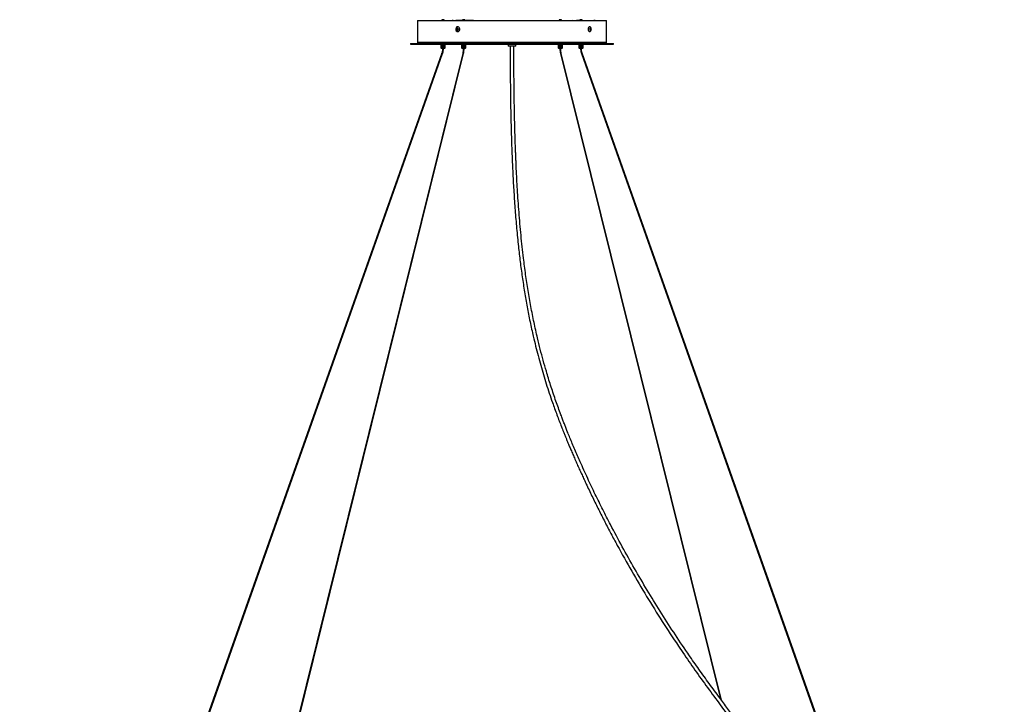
# Model space of a CAD drawing. Header units: millimetres. Extents: x 1164 to 6448, y 1352 to 6441.
# Tile 7 of 7: x 4689 to 6268, y 2346 to 3443. Entities that reach past the tile are written whole.
import ezdxf

# ---------------------------------------------------------------- set-up
doc = ezdxf.new("R2010")
doc.units = ezdxf.units.MM
doc.header["$LTSCALE"] = 50

msp = doc.modelspace()

# ---------------------------------------------------------------- linework, layer by layer
at = {"color": 7, "linetype": 'Continuous', "lineweight": 25}
for p, q in [((5327.2, 3441.4), (5327.2, 3406.6)), ((5327.2, 3441.4), (5630.2, 3441.4)), ((5331.8, 3441.5), (5331.8, 3441.4)), ((5331.8, 3441.5), (5378.5, 3441.5)), ((5366.1, 3442.5), (5366.1, 3441.5)), ((5370.1, 3442.5), (5366.1, 3442.5)), ((5370.1, 3441.5), (5370.1, 3442.5)), ((5378.5, 3441.5), (5383, 3441.5)), ((5378.5, 3441.4), (5378.5, 3441.5)), ((5384.5, 3441.5), (5383, 3441.5)), ((5383, 3441.5), (5383, 3441.4)), ((5384.5, 3441.5), (5388.7, 3441.5)), ((5384.5, 3441.4), (5384.5, 3441.5)), ((5389.3, 3441.5), (5388.7, 3441.5)), ((5388.7, 3441.5), (5388.7, 3441.4)), ((5390.8, 3441.5), (5389.3, 3441.5)), ((5416.9, 3441.5), (5390.8, 3441.5)), ((5399.2, 3442.5), (5399.2, 3441.5)), ((5400.1, 3442.5), (5399.2, 3442.5)), ((5403.2, 3442.5), (5400.1, 3442.5)), ((5403.2, 3441.5), (5403.2, 3442.5)), ((5416.9, 3441.5), (5412.4, 3441.4)), ((5416.9, 3441.5), (5582.3, 3441.5)), ((5421.5, 3441.5), (5421.7, 3441.6)), ((5421.7, 3441.6), (5421.8, 3441.5)), ((5422, 3441.6), (5421.7, 3441.6)), ((5422, 3441.6), (5422, 3441.5)), ((5554.1, 3442.5), (5554.1, 3441.5)), ((5558.1, 3442.5), (5554.1, 3442.5)), ((5558.1, 3441.5), (5558.1, 3442.5)), ((5576.3, 3441.5), (5576.5, 3441.6)), ((5576.5, 3441.6), (5576.6, 3441.5)), ((5576.8, 3441.6), (5576.5, 3441.6)), ((5576.8, 3441.6), (5576.9, 3441.5)), ((5582.3, 3441.5), (5611.9, 3441.5)), ((5587.3, 3442.5), (5587.3, 3441.5)), ((5590.9, 3442.5), (5587.3, 3442.5)), ((5591.3, 3442.5), (5590.9, 3442.5)), ((5591.3, 3441.5), (5591.3, 3442.5)), ((5611.9, 3441.5), (5609.8, 3441.4)), ((5611.9, 3441.5), (5625.5, 3441.5)), ((5625.5, 3441.4), (5625.5, 3441.5)), ((5630.2, 3406.6), (5630.2, 3441.4)), ((5389.4, 3426.8), (5389.6, 3428.2)), ((5390.4, 3425.9), (5389.4, 3426.8)), ((5390.2, 3426.8), (5389.4, 3426.8)), ((5389.6, 3428.2), (5390.7, 3428.8)), ((5390.3, 3428.2), (5389.6, 3428.2)), ((5390.2, 3427.5), (5390.3, 3428.2)), ((5390.2, 3426.8), (5390.2, 3427.5)), ((5390.6, 3426.4), (5390.2, 3426.8)), ((5390.3, 3428.2), (5390.9, 3428.5)), ((5391.5, 3426.5), (5390.4, 3425.9)), ((5390.8, 3426.2), (5390.6, 3426.4)), ((5390.7, 3428.8), (5391.6, 3427.9)), ((5390.9, 3428.5), (5390.9, 3428.5)), ((5390.9, 3428.5), (5390.9, 3428.5)), ((5391.6, 3427.9), (5391.5, 3426.5)), ((5391.8, 3431.2), (5391.6, 3431.2)), ((5603.1, 3431.2), (5602.8, 3431.2)), ((5603.8, 3427.2), (5604.1, 3428.5)), ((5604.2, 3426.1), (5603.8, 3427.2)), ((5604, 3428.3), (5604.1, 3428.1)), ((5604.1, 3428.5), (5604.9, 3428.7)), ((5604.1, 3428.1), (5604.3, 3427.5)), ((5604.2, 3426.8), (5604.1, 3426.5)), ((5604.3, 3427.5), (5604.2, 3426.8)), ((5605, 3426.2), (5604.2, 3426.1)), ((5604.2, 3426.2), (5605, 3426.2)), ((5604.3, 3427.5), (5605.4, 3427.5)), ((5604.9, 3428.7), (5605.4, 3427.5)), ((5605.4, 3427.5), (5605, 3426.2)), ((5391.6, 3423.6), (5391.8, 3423.6)), ((5602.8, 3423.6), (5603.1, 3423.6)), ((5316.2, 3404.4), (5316.2, 3403.2)), ((5316.2, 3404.4), (5641.2, 3404.4)), ((5316.2, 3403.2), (5641.2, 3403.2)), ((5327.2, 3406.6), (5630.2, 3406.6)), ((5365.1, 3396.9), (5365.1, 3403.2)), ((5365.1, 3403.2), (5365.1, 3396.9)), ((5365.1, 3396.9), (5365.5, 3396.5)), ((5365.1, 3396.9), (5365.1, 3396.9)), ((5365.1, 3396.9), (5365.1, 3396.9)), ((5365.1, 3396.9), (5365.3, 3396.7)), ((5365.2, 3396.9), (5365.2, 3403.2)), ((5365.2, 3403.2), (5365.2, 3396.9)), ((5365.3, 3396.7), (5365.2, 3396.9)), ((5365.2, 3396.9), (5365.2, 3396.9)), ((5365.2, 3396.9), (5365.5, 3396.7)), ((5365.3, 3403.2), (5365.3, 3396.9)), ((5365.5, 3396.7), (5365.3, 3396.9)), ((5365.3, 3396.9), (5365.4, 3396.9)), ((5365.4, 3396.9), (5365.4, 3403.2)), ((5365.4, 3396.9), (5365.7, 3396.7)), ((5370.2, 3396.5), (5365.5, 3396.5)), ((5365.6, 3403.2), (5365.6, 3396.9)), ((5365.7, 3396.7), (5365.6, 3396.9)), ((5365.6, 3396.9), (5365.7, 3396.9)), ((5365.7, 3396.9), (5365.7, 3403.2)), ((5365.7, 3396.9), (5366, 3396.7)), ((5366, 3403.2), (5366, 3396.9)), ((5366, 3396.7), (5366, 3396.9)), ((5366, 3396.9), (5366.1, 3396.9)), ((5366.1, 3396.9), (5366.1, 3403.2)), ((5366.1, 3396.9), (5366.4, 3396.7)), ((5366.4, 3403.2), (5366.4, 3396.7)), ((5366.4, 3396.7), (5366.5, 3396.9)), ((5366.5, 3403.2), (5366.5, 3396.9)), ((5366.5, 3396.9), (5366.6, 3396.9)), ((5366.6, 3396.9), (5366.6, 3403.2)), ((5366.6, 3396.9), (5366.9, 3396.7)), ((5366.9, 3403.2), (5366.9, 3396.7)), ((5366.9, 3396.7), (5367, 3396.9)), ((5367, 3403.2), (5367, 3396.9)), ((5367, 3396.9), (5367.2, 3396.9)), ((5367.2, 3396.9), (5367.2, 3403.2)), ((5367.2, 3396.9), (5367.4, 3396.7)), ((5367.4, 3403.2), (5367.4, 3396.7)), ((5367.4, 3396.7), (5367.5, 3396.9)), ((5367.5, 3403.2), (5367.5, 3396.9)), ((5367.5, 3396.9), (5367.7, 3396.9)), ((5367.5, 3396.5), (5367.5, 3396.4)), ((5368.7, 3396.4), (5367.5, 3396.4)), ((5367.7, 3396.9), (5367.7, 3403.2)), ((5367.7, 3396.9), (5367.9, 3396.7)), ((5367.9, 3403.2), (5367.9, 3396.7)), ((5367.9, 3396.7), (5368.1, 3396.9)), ((5368.1, 3403.2), (5368.1, 3396.9)), ((5368.1, 3396.9), (5368.3, 3396.9)), ((5368.3, 3396.9), (5368.3, 3403.2)), ((5368.3, 3396.9), (5368.5, 3396.7)), ((5368.5, 3403.2), (5368.5, 3396.7)), ((5368.5, 3396.7), (5368.7, 3396.9)), ((5368.7, 3403.2), (5368.7, 3396.9)), ((5368.7, 3396.9), (5368.9, 3396.9)), ((5368.7, 3396.4), (5368.7, 3396.5)), ((5368.9, 3396.9), (5368.9, 3403.2)), ((5368.9, 3396.9), (5369, 3396.7)), ((5369, 3403.2), (5369, 3396.7)), ((5369, 3396.7), (5369.3, 3396.9)), ((5369.3, 3403.2), (5369.3, 3396.9)), ((5369.3, 3396.9), (5369.5, 3396.9)), ((5369.5, 3396.9), (5369.5, 3403.2)), ((5369.5, 3403.2), (5369.5, 3396.7)), ((5369.5, 3396.9), (5369.5, 3396.7)), ((5369.5, 3396.7), (5369.8, 3396.9)), ((5369.8, 3403.2), (5369.8, 3396.9)), ((5369.8, 3396.9), (5370, 3396.9)), ((5370, 3396.9), (5370, 3403.2)), ((5370, 3403.2), (5370, 3396.7)), ((5370, 3396.9), (5370, 3396.7)), ((5370, 3396.7), (5370.2, 3396.9)), ((5370.2, 3403.2), (5370.2, 3396.9)), ((5370.2, 3396.9), (5370.4, 3396.9)), ((5370.7, 3396.5), (5370.2, 3396.5)), ((5370.4, 3396.9), (5370.3, 3396.7)), ((5370.3, 3396.7), (5370.6, 3396.9)), ((5370.4, 3396.9), (5370.4, 3403.2)), ((5370.6, 3403.2), (5370.6, 3396.9)), ((5370.6, 3396.9), (5370.7, 3396.9)), ((5370.7, 3396.9), (5370.6, 3396.7)), ((5370.6, 3396.7), (5370.9, 3396.9)), ((5370.7, 3396.9), (5370.7, 3403.2)), ((5370.7, 3396.5), (5371, 3396.9)), ((5370.9, 3396.9), (5370.8, 3396.7)), ((5370.8, 3396.7), (5371, 3396.9)), ((5370.9, 3403.2), (5370.9, 3396.9)), ((5370.9, 3396.9), (5370.9, 3403.2)), ((5370.9, 3396.9), (5370.9, 3396.9)), ((5371.1, 3396.9), (5370.9, 3396.7)), ((5370.9, 3396.7), (5371.1, 3396.9)), ((5371, 3403.2), (5371, 3396.9)), ((5371, 3396.9), (5371.1, 3396.9)), ((5371.1, 3396.9), (5371.1, 3403.2)), ((5371.1, 3403.2), (5371.1, 3396.9)), ((5398.2, 3403.2), (5398.2, 3396.9)), ((5398.3, 3396.9), (5398.2, 3396.9)), ((5398.2, 3396.9), (5398.3, 3396.9)), ((5398.3, 3403.2), (5398.3, 3396.9)), ((5398.3, 3396.9), (5398.3, 3403.2)), ((5398.3, 3396.9), (5398.6, 3396.5)), ((5398.3, 3396.9), (5398.5, 3396.7)), ((5398.5, 3396.7), (5398.3, 3396.9)), ((5398.3, 3396.9), (5398.4, 3396.9)), ((5398.4, 3396.9), (5398.4, 3403.2)), ((5398.4, 3396.9), (5398.6, 3396.7)), ((5398.5, 3403.2), (5398.5, 3396.9)), ((5398.6, 3396.7), (5398.5, 3396.9)), ((5398.5, 3396.9), (5398.6, 3396.9)), ((5398.6, 3396.9), (5398.6, 3403.2)), ((5398.6, 3396.9), (5398.8, 3396.7)), ((5403.8, 3396.5), (5398.6, 3396.5)), ((5398.8, 3403.2), (5398.8, 3396.9)), ((5398.8, 3396.7), (5398.8, 3396.9)), ((5398.8, 3396.9), (5398.9, 3396.9)), ((5398.9, 3396.9), (5398.9, 3403.2)), ((5398.9, 3396.9), (5399.2, 3396.7)), ((5399.2, 3403.2), (5399.2, 3396.9)), ((5399.2, 3396.7), (5399.2, 3396.9)), ((5399.2, 3396.9), (5399.3, 3396.9)), ((5399.3, 3396.9), (5399.3, 3403.2)), ((5399.3, 3396.9), (5399.6, 3396.7)), ((5399.6, 3403.2), (5399.6, 3396.9)), ((5399.6, 3403.2), (5399.6, 3396.7)), ((5399.6, 3396.7), (5399.6, 3396.9)), ((5399.6, 3396.9), (5399.8, 3396.9)), ((5399.8, 3396.9), (5399.8, 3403.2)), ((5399.8, 3396.9), (5400, 3396.7)), ((5400, 3403.2), (5400, 3396.7)), ((5400, 3396.7), (5400.1, 3396.9)), ((5400.1, 3403.2), (5400.1, 3396.9)), ((5400.1, 3396.9), (5400.3, 3396.9)), ((5400.3, 3396.9), (5400.3, 3403.2)), ((5400.3, 3396.9), (5400.6, 3396.7)), ((5400.6, 3403.2), (5400.6, 3396.7)), ((5400.6, 3396.7), (5400.7, 3396.9)), ((5400.6, 3396.5), (5400.6, 3396.4)), ((5400.9, 3396.4), (5400.6, 3396.4)), ((5400.7, 3403.2), (5400.7, 3396.9)), ((5400.7, 3396.9), (5400.9, 3396.9)), ((5400.9, 3396.9), (5400.9, 3403.2)), ((5400.9, 3396.9), (5401.1, 3396.7)), ((5401.8, 3396.4), (5400.9, 3396.4)), ((5401.1, 3403.2), (5401.1, 3396.7)), ((5401.1, 3396.7), (5401.3, 3396.9)), ((5401.3, 3403.2), (5401.3, 3396.9)), ((5401.3, 3396.9), (5401.5, 3396.9)), ((5401.5, 3396.9), (5401.5, 3403.2)), ((5401.5, 3396.9), (5401.6, 3396.7)), ((5401.6, 3403.2), (5401.6, 3396.7)), ((5401.6, 3396.7), (5401.9, 3396.9)), ((5401.8, 3396.4), (5401.8, 3396.5)), ((5401.9, 3403.2), (5401.9, 3396.9)), ((5401.9, 3396.9), (5402.1, 3396.9)), ((5402.1, 3396.9), (5402.1, 3403.2)), ((5402.1, 3396.9), (5402.2, 3396.7)), ((5402.2, 3403.2), (5402.2, 3396.7)), ((5402.2, 3396.7), (5402.4, 3396.9)), ((5402.4, 3403.2), (5402.4, 3396.9)), ((5402.4, 3396.9), (5402.6, 3396.9)), ((5402.6, 3396.9), (5402.6, 3403.2)), ((5402.6, 3396.9), (5402.7, 3396.7)), ((5402.7, 3403.2), (5402.7, 3396.7)), ((5402.7, 3396.7), (5402.9, 3396.9)), ((5402.9, 3403.2), (5402.9, 3396.9)), ((5402.9, 3396.9), (5403.1, 3396.9)), ((5403.1, 3396.9), (5403.1, 3403.2)), ((5403.1, 3403.2), (5403.1, 3396.7)), ((5403.1, 3396.9), (5403.1, 3396.7)), ((5403.1, 3396.7), (5403.4, 3396.9)), ((5403.4, 3403.2), (5403.4, 3396.9)), ((5403.4, 3396.9), (5403.5, 3396.9)), ((5403.5, 3396.9), (5403.5, 3403.2)), ((5403.5, 3396.9), (5403.5, 3396.7)), ((5403.5, 3396.7), (5403.8, 3396.9)), ((5403.8, 3403.2), (5403.8, 3396.9)), ((5403.8, 3396.5), (5404.2, 3396.9)), ((5403.8, 3396.9), (5403.9, 3396.9)), ((5403.9, 3396.9), (5403.8, 3396.7)), ((5403.8, 3396.7), (5404, 3396.9)), ((5403.9, 3396.9), (5403.9, 3403.2)), ((5404, 3403.2), (5404, 3396.9)), ((5404, 3396.9), (5404.1, 3396.9)), ((5404.1, 3396.9), (5404, 3396.7)), ((5404, 3396.7), (5404.2, 3396.9)), ((5404.2, 3396.9), (5404, 3396.7)), ((5404, 3396.7), (5404.2, 3396.9)), ((5404.1, 3396.9), (5404.1, 3403.2)), ((5404.2, 3403.2), (5404.2, 3396.9)), ((5404.2, 3396.9), (5404.2, 3403.2)), ((5404.2, 3403.2), (5404.2, 3396.9)), ((5404.2, 3396.9), (5404.2, 3396.9)), ((5472.7, 3403.2), (5472.7, 3400.2)), ((5475.2, 3400.2), (5472.7, 3400.2)), ((5484.7, 3400.2), (5475.2, 3400.2)), ((5484.7, 3400.2), (5484.7, 3403.2)), ((5553.1, 3396.9), (5553.1, 3403.2)), ((5553.1, 3403.2), (5553.1, 3396.9)), ((5553.2, 3396.9), (5553.1, 3396.9)), ((5553.1, 3396.9), (5553.1, 3396.9)), ((5553.1, 3396.9), (5553.3, 3396.7)), ((5553.2, 3396.9), (5553.2, 3403.2)), ((5553.2, 3403.2), (5553.2, 3396.9)), ((5553.2, 3396.9), (5553.5, 3396.5)), ((5553.3, 3396.7), (5553.2, 3396.9)), ((5553.2, 3396.9), (5553.2, 3396.9)), ((5553.2, 3396.9), (5553.5, 3396.7)), ((5553.4, 3396.9), (5553.4, 3403.2)), ((5553.4, 3403.2), (5553.4, 3396.9)), ((5553.5, 3396.7), (5553.4, 3396.9)), ((5553.4, 3396.9), (5553.4, 3396.9)), ((5553.4, 3396.9), (5553.7, 3396.7)), ((5554.6, 3396.5), (5553.5, 3396.5)), ((5553.6, 3403.2), (5553.6, 3396.9)), ((5553.7, 3396.7), (5553.6, 3396.9)), ((5553.6, 3396.9), (5553.8, 3396.9)), ((5553.8, 3396.9), (5553.8, 3403.2)), ((5553.8, 3396.9), (5554, 3396.7)), ((5554, 3403.2), (5554, 3396.9)), ((5554, 3396.7), (5554, 3396.9)), ((5554, 3396.9), (5554.2, 3396.9)), ((5554.2, 3396.9), (5554.2, 3403.2)), ((5554.2, 3396.9), (5554.4, 3396.7)), ((5554.4, 3403.2), (5554.4, 3396.7)), ((5554.4, 3396.7), (5554.5, 3396.9)), ((5554.5, 3403.2), (5554.5, 3396.9)), ((5554.5, 3396.9), (5554.6, 3396.9)), ((5554.6, 3396.9), (5554.6, 3403.2)), ((5554.6, 3396.9), (5554.9, 3396.7)), ((5558.7, 3396.5), (5554.6, 3396.5)), ((5554.9, 3403.2), (5554.9, 3396.7)), ((5554.9, 3396.7), (5555, 3396.9)), ((5555, 3403.2), (5555, 3396.9)), ((5555, 3396.9), (5555.2, 3396.9)), ((5555.2, 3396.9), (5555.2, 3403.2)), ((5555.2, 3396.9), (5555.4, 3396.7)), ((5555.4, 3403.2), (5555.4, 3396.7)), ((5555.4, 3396.7), (5555.6, 3396.9)), ((5555.5, 3396.5), (5555.5, 3396.4)), ((5556.7, 3396.4), (5555.5, 3396.4)), ((5555.6, 3403.2), (5555.6, 3396.9)), ((5555.6, 3396.9), (5555.8, 3396.9)), ((5555.8, 3396.9), (5555.8, 3403.2)), ((5555.8, 3396.9), (5556, 3396.7)), ((5556, 3403.2), (5556, 3396.7)), ((5556, 3396.7), (5556.1, 3396.9)), ((5556.1, 3403.2), (5556.1, 3396.9)), ((5556.1, 3396.9), (5556.4, 3396.9)), ((5556.4, 3396.9), (5556.4, 3403.2)), ((5556.4, 3396.9), (5556.5, 3396.7)), ((5556.5, 3403.2), (5556.5, 3396.7)), ((5556.5, 3396.7), (5556.7, 3396.9)), ((5556.7, 3403.2), (5556.7, 3396.9)), ((5556.7, 3396.9), (5556.9, 3396.9)), ((5556.7, 3396.4), (5556.7, 3396.5)), ((5556.9, 3396.9), (5556.9, 3403.2)), ((5556.9, 3396.9), (5557, 3396.7)), ((5557, 3403.2), (5557, 3396.7)), ((5557, 3396.7), (5557.3, 3396.9)), ((5557.3, 3403.2), (5557.3, 3396.9)), ((5557.3, 3396.9), (5557.5, 3396.9)), ((5557.5, 3396.9), (5557.5, 3403.2)), ((5557.5, 3403.2), (5557.5, 3396.7)), ((5557.5, 3396.9), (5557.5, 3396.7)), ((5557.5, 3396.7), (5557.8, 3396.9)), ((5557.8, 3403.2), (5557.8, 3396.9)), ((5557.8, 3396.9), (5558, 3396.9)), ((5558, 3396.9), (5558, 3403.2)), ((5558, 3403.2), (5558, 3396.7)), ((5558, 3396.9), (5558, 3396.7)), ((5558, 3396.7), (5558.3, 3396.9)), ((5558.3, 3403.2), (5558.3, 3396.9)), ((5558.3, 3396.9), (5558.4, 3396.9)), ((5558.4, 3396.9), (5558.4, 3403.2)), ((5558.4, 3396.9), (5558.4, 3396.7)), ((5558.4, 3396.7), (5558.6, 3396.9)), ((5558.6, 3403.2), (5558.6, 3396.9)), ((5558.6, 3396.9), (5558.7, 3396.9)), ((5558.7, 3396.9), (5558.6, 3396.7)), ((5558.6, 3396.7), (5558.9, 3396.9)), ((5558.7, 3396.9), (5558.7, 3403.2)), ((5558.7, 3396.5), (5559.1, 3396.9)), ((5559, 3396.9), (5558.8, 3396.7)), ((5558.8, 3396.7), (5559.1, 3396.9)), ((5558.9, 3403.2), (5558.9, 3396.9)), ((5558.9, 3396.9), (5559, 3396.9)), ((5559.1, 3396.9), (5558.9, 3396.7)), ((5558.9, 3396.7), (5559.1, 3396.9)), ((5559, 3396.9), (5559, 3403.2)), ((5559.1, 3403.2), (5559.1, 3396.9)), ((5559.1, 3396.9), (5559.1, 3403.2)), ((5559.1, 3403.2), (5559.1, 3396.9)), ((5559.1, 3396.9), (5559.1, 3396.9)), ((5586.3, 3403.2), (5586.3, 3396.9)), ((5586.3, 3396.9), (5586.3, 3403.2)), ((5586.3, 3403.2), (5586.3, 3396.9)), ((5586.3, 3396.9), (5586.7, 3396.5)), ((5586.3, 3396.9), (5586.3, 3396.9)), ((5586.3, 3396.9), (5586.3, 3396.9)), ((5586.3, 3396.9), (5586.5, 3396.7)), ((5586.5, 3396.7), (5586.3, 3396.9)), ((5586.3, 3396.9), (5586.4, 3396.9)), ((5586.4, 3396.9), (5586.4, 3403.2)), ((5586.4, 3396.9), (5586.6, 3396.7)), ((5586.5, 3403.2), (5586.5, 3396.9)), ((5586.6, 3396.7), (5586.5, 3396.9)), ((5586.5, 3396.9), (5586.6, 3396.9)), ((5586.6, 3396.9), (5586.6, 3403.2)), ((5586.6, 3396.9), (5586.9, 3396.7)), ((5591.9, 3396.5), (5586.7, 3396.5)), ((5586.8, 3403.2), (5586.8, 3396.9)), ((5586.9, 3396.7), (5586.8, 3396.9)), ((5586.8, 3396.9), (5586.9, 3396.9)), ((5586.9, 3396.9), (5586.9, 3403.2)), ((5586.9, 3396.9), (5587.2, 3396.7)), ((5587.2, 3403.2), (5587.2, 3396.9)), ((5587.2, 3396.7), (5587.2, 3396.9)), ((5587.2, 3396.9), (5587.3, 3396.9)), ((5587.3, 3396.9), (5587.3, 3403.2)), ((5587.3, 3396.9), (5587.6, 3396.7)), ((5587.6, 3403.2), (5587.6, 3396.9)), ((5587.6, 3403.2), (5587.6, 3396.7)), ((5587.6, 3396.7), (5587.6, 3396.9)), ((5587.6, 3396.9), (5587.8, 3396.9)), ((5587.8, 3396.9), (5587.8, 3403.2)), ((5587.8, 3396.9), (5588.1, 3396.7)), ((5588.1, 3403.2), (5588.1, 3396.7)), ((5588.1, 3396.7), (5588.2, 3396.9)), ((5588.2, 3403.2), (5588.2, 3396.9)), ((5588.2, 3396.9), (5588.3, 3396.9)), ((5588.3, 3396.9), (5588.3, 3403.2)), ((5588.3, 3396.9), (5588.6, 3396.7)), ((5588.6, 3403.2), (5588.6, 3396.7)), ((5588.6, 3396.7), (5588.7, 3396.9)), ((5588.7, 3403.2), (5588.7, 3396.9)), ((5588.7, 3396.9), (5588.9, 3396.9)), ((5588.7, 3396.5), (5588.7, 3396.4)), ((5589.8, 3396.4), (5588.7, 3396.4)), ((5588.9, 3396.9), (5588.9, 3403.2)), ((5588.9, 3396.9), (5589.1, 3396.7)), ((5589.1, 3403.2), (5589.1, 3396.7)), ((5589.1, 3396.7), (5589.3, 3396.9)), ((5589.3, 3403.2), (5589.3, 3396.9)), ((5589.3, 3396.9), (5589.5, 3396.9)), ((5589.5, 3396.9), (5589.5, 3403.2)), ((5589.5, 3396.9), (5589.7, 3396.7)), ((5589.7, 3403.2), (5589.7, 3396.7)), ((5589.7, 3396.7), (5589.9, 3396.9)), ((5589.9, 3396.4), (5589.8, 3396.4)), ((5589.9, 3403.2), (5589.9, 3396.9)), ((5589.9, 3396.9), (5590.1, 3396.9)), ((5589.9, 3396.4), (5589.9, 3396.5)), ((5590.1, 3396.9), (5590.1, 3403.2)), ((5590.1, 3396.9), (5590.2, 3396.7)), ((5590.2, 3403.2), (5590.2, 3396.7)), ((5590.2, 3396.7), (5590.4, 3396.9)), ((5590.4, 3403.2), (5590.4, 3396.9)), ((5590.4, 3396.9), (5590.6, 3396.9)), ((5590.6, 3396.9), (5590.6, 3403.2)), ((5590.6, 3396.9), (5590.7, 3396.7)), ((5590.7, 3403.2), (5590.7, 3396.7)), ((5590.7, 3396.7), (5591, 3396.9)), ((5591, 3403.2), (5591, 3396.9)), ((5591, 3396.9), (5591.1, 3396.9)), ((5591.1, 3396.9), (5591.1, 3403.2)), ((5591.1, 3403.2), (5591.1, 3396.7)), ((5591.1, 3396.9), (5591.1, 3396.7)), ((5591.1, 3396.7), (5591.4, 3396.9)), ((5591.4, 3403.2), (5591.4, 3396.9)), ((5591.4, 3396.9), (5591.5, 3396.9)), ((5591.5, 3396.9), (5591.5, 3403.2)), ((5591.5, 3396.9), (5591.5, 3396.7)), ((5591.5, 3396.7), (5591.8, 3396.9)), ((5591.8, 3403.2), (5591.8, 3396.9)), ((5591.8, 3396.9), (5591.9, 3396.9)), ((5591.9, 3396.9), (5591.8, 3396.7)), ((5591.8, 3396.7), (5592, 3396.9)), ((5591.9, 3396.9), (5591.9, 3403.2)), ((5591.9, 3396.5), (5592.2, 3396.9)), ((5592, 3403.2), (5592, 3396.9)), ((5592, 3396.9), (5592.1, 3396.9)), ((5592.1, 3396.9), (5592, 3396.7)), ((5592, 3396.7), (5592.2, 3396.9)), ((5592.1, 3396.9), (5592.1, 3403.2)), ((5592.2, 3396.9), (5592.1, 3396.7)), ((5592.1, 3396.7), (5592.3, 3396.9)), ((5592.2, 3403.2), (5592.2, 3396.9)), ((5592.2, 3396.9), (5592.2, 3403.2)), ((5592.2, 3396.9), (5592.2, 3396.9)), ((5592.3, 3403.2), (5592.3, 3396.9)), ((5641.2, 3403.2), (5641.2, 3404.4)), ((5366.2, 3388.7), (4689.4, 1476.8)), ((4690.5, 1476.4), (5367.3, 3388.3)), ((5399.7, 3388.6), (4925.8, 1476.8)), ((4927, 1476.5), (5400.9, 3388.3)), ((5556.5, 3388.3), (5812.7, 2354.8)), ((5814.5, 2352.2), (5557.6, 3388.6)), ((5590, 3388.3), (6266.8, 1476.4)), ((6268, 1476.8), (5591.2, 3388.7))]:
    msp.add_line(p, q, dxfattribs=at)
at = {"color": 7, "linetype": 'Continuous', "lineweight": 25, "flags": 128}
for points in [[(5391.1, 3425.6), (5391.6, 3426), (5392, 3426.6), (5392.1, 3427.4), (5392, 3428.1), (5391.6, 3428.7), (5391.1, 3429.1), (5390.5, 3429.3), (5389.9, 3429.1), (5389.4, 3428.7), (5389.1, 3428.1), (5389, 3427.4), (5389.1, 3426.6), (5389.4, 3426), (5389.9, 3425.6), (5390.5, 3425.5), (5391.1, 3425.6)], [(5392.7, 3423.8), (5393.6, 3424.5), (5394.2, 3425.4), (5394.6, 3426.5), (5394.7, 3427.7), (5394.4, 3428.8), (5393.9, 3429.8), (5393.2, 3430.6), (5392.3, 3431.1), (5391.3, 3431.1), (5390.4, 3430.9), (5389.5, 3430.2), (5389.1, 3429.8)], [(5393, 3423.8), (5393.8, 3424.5), (5394.4, 3425.4), (5394.8, 3426.5), (5394.9, 3427.7), (5394.7, 3428.8), (5394.1, 3429.8), (5393.4, 3430.6), (5392.5, 3431.1), (5391.8, 3431.2)], [(5602.8, 3431.2), (5602.4, 3431.1), (5601.7, 3430.7), (5601.2, 3430), (5600.8, 3429), (5600.6, 3427.8), (5600.6, 3426.7), (5600.9, 3425.5), (5601.3, 3424.6), (5601.8, 3423.9), (5602.5, 3423.6), (5602.8, 3423.6)], [(5603.9, 3430.9), (5603.4, 3431.1), (5602.7, 3431.1), (5602, 3430.7), (5601.5, 3430), (5601.1, 3429), (5600.9, 3427.8), (5600.9, 3426.7), (5601.2, 3425.5), (5601.6, 3424.6), (5602.2, 3423.9), (5602.8, 3423.6), (5603.5, 3423.6), (5603.9, 3423.8)], [(5605.6, 3426.5), (5605.7, 3427.3), (5605.6, 3428), (5605.4, 3428.6), (5605, 3429.1), (5604.6, 3429.3), (5604.2, 3429.1), (5603.8, 3428.8), (5603.6, 3428.2), (5603.5, 3427.4), (5603.6, 3426.7), (5603.8, 3426.1), (5604.1, 3425.6), (5604.5, 3425.5), (5604.9, 3425.6), (5605.3, 3425.9), (5605.6, 3426.5)], [(5604.1, 3428.1), (5604, 3428.2), (5604, 3428.2)], [(5391.8, 3423.6), (5392, 3423.6), (5393, 3423.8)], [(5367.3, 3388.3), (5367.3, 3388.3), (5367.2, 3388.3), (5367.1, 3388.3), (5366.8, 3388.3), (5366.6, 3388.4), (5366.4, 3388.5), (5366.3, 3388.6), (5366.2, 3388.6), (5366.2, 3388.7)], [(5400, 3388.7), (5399.8, 3388.7), (5399.7, 3388.7), (5399.7, 3388.6)], [(5400.9, 3388.3), (5400.9, 3388.4), (5400.8, 3388.5), (5400.7, 3388.6), (5400.4, 3388.6), (5400.2, 3388.7), (5400, 3388.7)], [(5557.6, 3388.6), (5557.6, 3388.6), (5557.6, 3388.5), (5557.4, 3388.4), (5557.2, 3388.3), (5557, 3388.3), (5556.8, 3388.3), (5556.6, 3388.3), (5556.5, 3388.3), (5556.5, 3388.3)], [(5591.1, 3388.7), (5590.9, 3388.7), (5590.7, 3388.7), (5590.5, 3388.6), (5590.3, 3388.5), (5590.1, 3388.4), (5590, 3388.3), (5590, 3388.3)], [(5591.2, 3388.7), (5591.2, 3388.7), (5591.1, 3388.7)]]:
    msp.add_lwpolyline(points, dxfattribs=at)
at = {"color": 7, "linetype": 'Continuous', "lineweight": 25}
for centre, radius, start, end in [((5389.3, 3440.7), 0.783, 91.8407, 128.0557), ((5390.9, 3440.2), 1.32, 90.5496, 119.0519), ((5392.7, 3427.4), 4.32, 146.3602, 198.6978), ((5392.7, 3427.4), 4.32, 198.6978, 213.6398), ((5391.5, 3427.4), 1.24, 119.6325, 175.9676), ((5391.6, 3427.3), 1.39, 172.6356, 224.76), ((5391.3, 3427.1), 0.983, 226.4934, 244.3632), ((5601.4, 3427.4), 4.32, 344.817, 54.3418), ((5601.4, 3427.4), 4.32, 305.6582, 344.817), ((5602.7, 3427.2), 1.5, 332.5355, 345.2731), ((5602.2, 3427.4), 2.05, 344.9949, 20.3816), ((5391.6, 3426.4), 2.82, 210.7872, 294.8039), ((5329.4, 3406.6), 2.2, 180, 270), ((5628, 3406.6), 2.2, 270, 0)]:
    msp.add_arc(centre, radius, start, end, dxfattribs=at)
for points, knots in [([(5586.5, 3441.4), (5586.5, 3441.4), (5585.2, 3441.5), (5583.7, 3441.5), (5582.3, 3441.5)], [0, 0, 0, 0, 0.010676, 1, 1, 1, 1]), ([(5367.5, 3396.4), (5367.5, 3396), (5367.5, 3394.7), (5367.2, 3392.7), (5366.8, 3390.5), (5366.4, 3389.2), (5366.2, 3388.7)], [0, 0, 0, 0, 0.161888, 0.472596, 0.783419, 1, 1, 1, 1]), ([(5367.3, 3388.3), (5367.5, 3388.7), (5367.9, 3389.9), (5368.3, 3392), (5368.6, 3394.3), (5368.7, 3395.8), (5368.7, 3396.4)], [0, 0, 0, 0, 0.161904, 0.467318, 0.772895, 1, 1, 1, 1]), ([(5400.6, 3396.4), (5400.6, 3396), (5400.6, 3394.7), (5400.5, 3392.7), (5400.1, 3390.5), (5399.8, 3389.2), (5399.7, 3388.6)], [0, 0, 0, 0, 0.161904, 0.47094, 0.780011, 1, 1, 1, 1]), ([(5400.9, 3388.3), (5401, 3388.8), (5401.3, 3390), (5401.6, 3392), (5401.8, 3394.3), (5401.8, 3395.8), (5401.8, 3396.4)], [0, 0, 0, 0, 0.161932, 0.46929, 0.776638, 1, 1, 1, 1]), ([(5475.7, 3400.2), (5475.7, 3396.6), (5475.7, 3389.6), (5475.7, 3379.4), (5475.7, 3369.5), (5475.8, 3360.1), (5475.9, 3351), (5476, 3340.7), (5476.1, 3329.5), (5476.2, 3317.4), (5476.4, 3305.8), (5476.6, 3294.9), (5476.9, 3284.5), (5477.1, 3275), (5477.3, 3266.3), (5477.6, 3257.3), (5477.9, 3247.8), (5478.2, 3237.5), (5478.6, 3227.1), (5479, 3216.6), (5479.5, 3206), (5480.3, 3189.2), (5481.6, 3166.2), (5483.6, 3137.2), (5486, 3108.2), (5488.7, 3080.7), (5491.7, 3054.8), (5495, 3030.5), (5498.7, 3006.3), (5502.9, 2982.4), (5507.5, 2958.7), (5512.1, 2937.8), (5516.5, 2919.7), (5520.4, 2904.3), (5524.6, 2889), (5529, 2874), (5533.6, 2859.1), (5538.4, 2844.2), (5542.9, 2831), (5547.1, 2819.4), (5550.7, 2809.5), (5554.3, 2799.9), (5557.8, 2790.8), (5560.8, 2783.3), (5563.3, 2777.1), (5565.3, 2772.1), (5567.3, 2767.3), (5569.4, 2762.2), (5571.9, 2756.3), (5574.7, 2749.7), (5577.9, 2742.2), (5581.3, 2734.5), (5584.8, 2726.6), (5588.3, 2718.9), (5591.8, 2711.3), (5595.2, 2703.9), (5600.6, 2692.4), (5608.1, 2676.8), (5617.7, 2657.3), (5627.4, 2638.1), (5637.3, 2619.2), (5651.6, 2592.7), (5670.4, 2559.1), (5694.4, 2518.6), (5719.3, 2478.6), (5742.8, 2442.8), (5764.6, 2411), (5784.4, 2383), (5804.9, 2355.2), (5822.2, 2331.7), (5836.1, 2312.3), (5846.5, 2297.2), (5856.6, 2281.8), (5866.4, 2266), (5875.9, 2249.5), (5883.9, 2234.7), (5890.3, 2221.9), (5895.3, 2211.4), (5900.1, 2201.1), (5904.3, 2191.4), (5908.1, 2182.5), (5911.1, 2175.1), (5913.6, 2168.8), (5915.8, 2163.1), (5918.1, 2157), (5920.5, 2150.2), (5923.2, 2142.7), (5926.8, 2132.2), (5931.1, 2118.8), (5935.9, 2102.8), (5940.4, 2087), (5944.4, 2071.5), (5948.1, 2056.3), (5952.6, 2036.4), (5957.6, 2011.6), (5962.9, 1981.7), (5967.5, 1951.3), (5971.4, 1920.5), (5974.7, 1889.5), (5977.5, 1858.1), (5979.8, 1826.4), (5981.4, 1798.3), (5982.5, 1773.8), (5983.3, 1753.1), (5984, 1732.4), (5984.5, 1711.6), (5984.9, 1691.2), (5985.2, 1675.2), (5985.3, 1665.9), (5985.3, 1663.3)], [0, 0, 0, 0, 0.005182, 0.010164, 0.01495, 0.019547, 0.02396, 0.028193, 0.034493, 0.040378, 0.045864, 0.051316, 0.056341, 0.060956, 0.065173, 0.069005, 0.074085, 0.079069, 0.084116, 0.089223, 0.094385, 0.0996, 0.113752, 0.127941, 0.142122, 0.156295, 0.16832, 0.180333, 0.192344, 0.204354, 0.216349, 0.228357, 0.236428, 0.244508, 0.252596, 0.260668, 0.268746, 0.276915, 0.285428, 0.290956, 0.296648, 0.302453, 0.307808, 0.31256, 0.31586, 0.318767, 0.321549, 0.324639, 0.328049, 0.332244, 0.336863, 0.341833, 0.346784, 0.35167, 0.356485, 0.361224, 0.365882, 0.378801, 0.391657, 0.404509, 0.417354, 0.430213, 0.458897, 0.487581, 0.51627, 0.544956, 0.565392, 0.585839, 0.606266, 0.626679, 0.637357, 0.648028, 0.658688, 0.669345, 0.680291, 0.691671, 0.698234, 0.704934, 0.711565, 0.717605, 0.723029, 0.72784, 0.731191, 0.734474, 0.738137, 0.742183, 0.746612, 0.751424, 0.760798, 0.770099, 0.779124, 0.787874, 0.796352, 0.804727, 0.820948, 0.837173, 0.8534, 0.869629, 0.88586, 0.902092, 0.918325, 0.93456, 0.94495, 0.955341, 0.965731, 0.976122, 0.986352, 0.996125, 1, 1, 1, 1]), ([(5991.5, 1638.1), (5991.5, 1638.9), (5991.5, 1646.8), (5991.3, 1664.3), (5990.9, 1690.6), (5990.3, 1719.4), (5989.5, 1748), (5988.3, 1779.3), (5986.6, 1813.1), (5984.2, 1849.5), (5981.1, 1885.4), (5977.4, 1921), (5972.9, 1956.2), (5967.5, 1990.8), (5962.4, 2018.3), (5958.1, 2038.9), (5955, 2052.8), (5951.7, 2066.9), (5948.1, 2081.1), (5944.3, 2095.1), (5940.5, 2108.4), (5936.7, 2120.8), (5933.1, 2132.1), (5929.5, 2142.7), (5925.9, 2153.1), (5921.8, 2164.2), (5917.1, 2176.2), (5911.8, 2189.2), (5906, 2202.5), (5899.9, 2215.8), (5893.5, 2229.1), (5886.7, 2242.2), (5879.6, 2255.1), (5871, 2270.1), (5860.5, 2287), (5848.1, 2305.6), (5835.4, 2323.6), (5822.5, 2341.4), (5808.3, 2360.7), (5792.7, 2381.8), (5776.3, 2404.7), (5757.9, 2431.1), (5737.8, 2461.1), (5716.2, 2494.8), (5695.3, 2528.8), (5675, 2563.2), (5655.4, 2598.1), (5638.6, 2629.6), (5624.2, 2657.7), (5612, 2682.3), (5599.9, 2707.8), (5590.5, 2728.6), (5583.7, 2744), (5579.5, 2753.7), (5575.4, 2763.3), (5571.6, 2772.5), (5568.3, 2780.6), (5565.6, 2787.6), (5563.2, 2793.6), (5560.8, 2799.7), (5558.4, 2806.1), (5555.4, 2814), (5552, 2823.4), (5548.1, 2834.3), (5544.3, 2845.6), (5540.6, 2856.8), (5537.1, 2868), (5533.1, 2881.3), (5528.7, 2896.8), (5523.9, 2914.6), (5518.9, 2934.8), (5513.9, 2957.6), (5508.8, 2983), (5504.4, 3008.6), (5500.5, 3034.5), (5497.4, 3057.9), (5495, 3078.8), (5493.1, 3097.2), (5491.4, 3115.6), (5489.9, 3134.1), (5488.5, 3152.4), (5487.4, 3170.2), (5486.4, 3187.2), (5485.8, 3200.3), (5485.3, 3209.7), (5485.1, 3216), (5484.8, 3223), (5484.5, 3230.7), (5484.2, 3239.3), (5483.8, 3248.6), (5483.5, 3258.8), (5483.2, 3270), (5482.9, 3282.1), (5482.6, 3295.2), (5482.4, 3309.3), (5482.1, 3324.6), (5482, 3337.7), (5481.9, 3348.4), (5481.8, 3356.4), (5481.8, 3364.6), (5481.7, 3373.1), (5481.7, 3381.9), (5481.7, 3390.9), (5481.7, 3397), (5481.7, 3400.2)], [0, 0, 0, 0, 0.001109, 0.011478, 0.025574, 0.039689, 0.053803, 0.067918, 0.086249, 0.104578, 0.122907, 0.141233, 0.159559, 0.177882, 0.196202, 0.203751, 0.211401, 0.219155, 0.227013, 0.234974, 0.242725, 0.249623, 0.256123, 0.262226, 0.268104, 0.274327, 0.281736, 0.289634, 0.297794, 0.306022, 0.314319, 0.322688, 0.331041, 0.339287, 0.352259, 0.364968, 0.377623, 0.390285, 0.402946, 0.419535, 0.436127, 0.452733, 0.476758, 0.500796, 0.524828, 0.548867, 0.572915, 0.596953, 0.612829, 0.628817, 0.645255, 0.661991, 0.667906, 0.673823, 0.679726, 0.685286, 0.690389, 0.69409, 0.697529, 0.700981, 0.70469, 0.708652, 0.714479, 0.720733, 0.727005, 0.733165, 0.739225, 0.745193, 0.754488, 0.763771, 0.773073, 0.785742, 0.798427, 0.811111, 0.823808, 0.836511, 0.845406, 0.854308, 0.863213, 0.872121, 0.881023, 0.889661, 0.897865, 0.9056, 0.908513, 0.911457, 0.914771, 0.918487, 0.922618, 0.927092, 0.931993, 0.937337, 0.943141, 0.949426, 0.956211, 0.963522, 0.971383, 0.975099, 0.978934, 0.982892, 0.986974, 0.991184, 0.995525, 1, 1, 1, 1]), ([(5555.5, 3396.4), (5555.5, 3396), (5555.5, 3394.7), (5555.7, 3392.5), (5556, 3390.3), (5556.3, 3388.9), (5556.5, 3388.3)], [0, 0, 0, 0, 0.161798, 0.468957, 0.776346, 1, 1, 1, 1]), ([(5557.6, 3388.6), (5557.5, 3389), (5557.3, 3390.2), (5556.9, 3392.2), (5556.7, 3394.4), (5556.7, 3395.8), (5556.7, 3396.4)], [0, 0, 0, 0, 0.161771, 0.470547, 0.779619, 1, 1, 1, 1]), ([(5588.7, 3396.4), (5588.7, 3396), (5588.7, 3394.7), (5588.9, 3392.5), (5589.4, 3390.3), (5589.8, 3388.9), (5590, 3388.3)], [0, 0, 0, 0, 0.161814, 0.46735, 0.773062, 1, 1, 1, 1]), ([(5591.2, 3388.7), (5591, 3389.1), (5590.6, 3390.2), (5590.2, 3392.2), (5589.9, 3394.4), (5589.9, 3395.8), (5589.9, 3396.4)], [0, 0, 0, 0, 0.161798, 0.472624, 0.783581, 1, 1, 1, 1])]:
    msp.add_open_spline(points, degree=3, knots=knots, dxfattribs=at)

doc.saveas('drawing.dxf')
